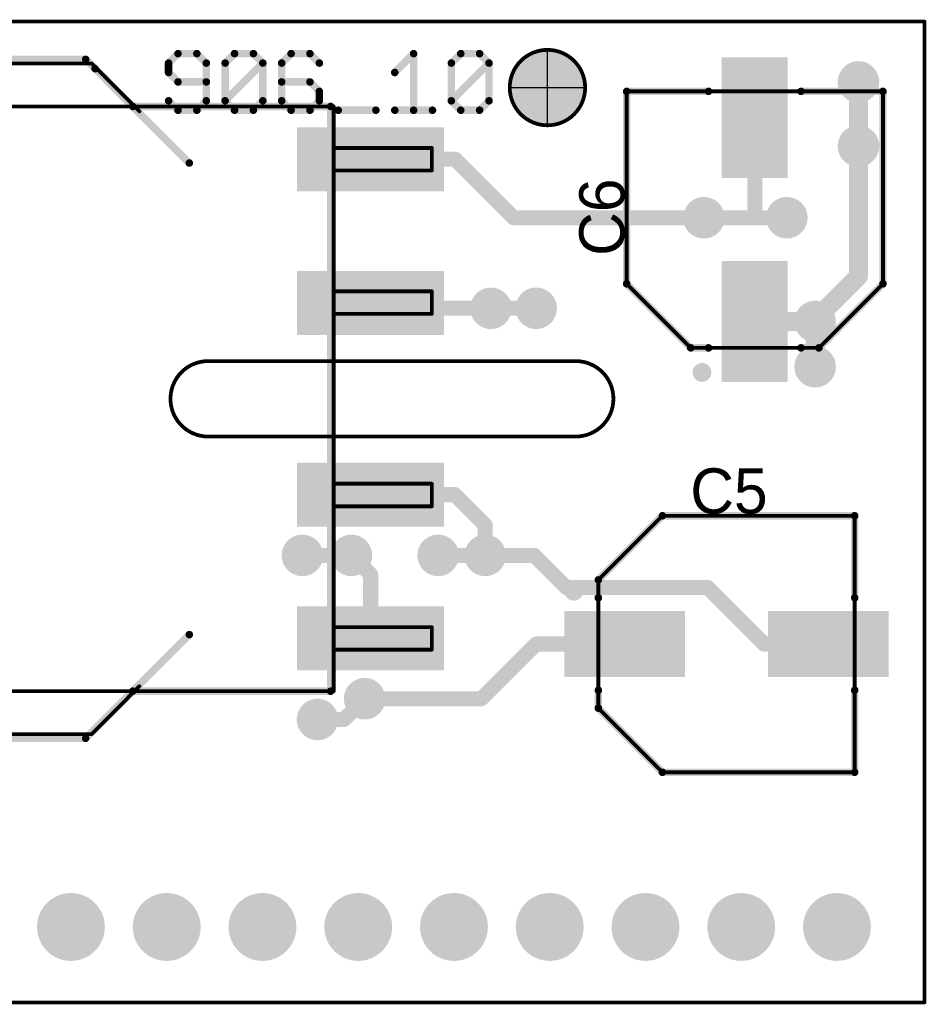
# Model space of a CAD drawing. Extents: x 99.9 to 148.1, y 49.9 to 76.1.
# Tile 2 of 2: x 124 to 148.1, y 49.9 to 76.1. Entities that reach past the tile are written whole.
import ezdxf

# ---------------------------------------------------------------- set-up
doc = ezdxf.new("R2010")
doc.units = 0
for name, color, linetype in [('Board', 3, 'CONTINUOUS'), ('Top', 1, 'CONTINUOUS'), ('Top_Assy', 10, 'CONTINUOUS'), ('Top_Assy_SMD', 27, 'CONTINUOUS'), ('Top_Attr_SMD', 25, 'CONTINUOUS'), ('Top_Mask', 4, 'CONTINUOUS'), ('Top_Silk', 6, 'CONTINUOUS')]:
    doc.layers.add(name, color=color, linetype=linetype)

# ---------------------------------------------------------------- blocks, each defined once
blk = doc.blocks.new('UNIT_DISC')
at = {"linetype": 'CONTINUOUS', "const_width": 0.5}
blk.add_lwpolyline([(0.25, 0, 1), (-0.25, 0, 1)], format="xyb", close=True, dxfattribs=at)
blk = doc.blocks.new('SHAPE_EL_394_394_0_0_0_0')
at = {"xscale": 1.001, "yscale": 1.001, "zscale": 1.001}
blk.add_blockref('UNIT_DISC', (0, 0), dxfattribs=at)
blk = doc.blocks.new('SHAPE_EL_433_433_0_0_0_0')
at = {"xscale": 1.101, "yscale": 1.101, "zscale": 1.101}
blk.add_blockref('UNIT_DISC', (0, 0), dxfattribs=at)
blk = doc.blocks.new('06via17')
at = {"layer": 'Top'}
blk.add_blockref('SHAPE_EL_394_394_0_0_0_0', (0, 0), dxfattribs=at)
at = {"layer": 'Top_Mask'}
blk.add_blockref('SHAPE_EL_433_433_0_0_0_0', (0, 0), dxfattribs=at)
blk = doc.blocks.new('06via16')
at = {"layer": 'Top'}
blk.add_blockref('SHAPE_EL_394_394_0_0_0_0', (0, 0), dxfattribs=at)
at = {"layer": 'Top_Mask'}
blk.add_blockref('SHAPE_EL_433_433_0_0_0_0', (0, 0), dxfattribs=at)
blk = doc.blocks.new('06via18')
at = {"layer": 'Top'}
blk.add_blockref('SHAPE_EL_394_394_0_0_0_0', (0, 0), dxfattribs=at)
at = {"layer": 'Top_Mask'}
blk.add_blockref('SHAPE_EL_433_433_0_0_0_0', (0, 0), dxfattribs=at)
blk = doc.blocks.new('06via11')
at = {"layer": 'Top'}
blk.add_blockref('SHAPE_EL_394_394_0_0_0_0', (0, 0), dxfattribs=at)
at = {"layer": 'Top_Mask'}
blk.add_blockref('SHAPE_EL_433_433_0_0_0_0', (0, 0), dxfattribs=at)
blk = doc.blocks.new('06via13')
at = {"layer": 'Top'}
blk.add_blockref('SHAPE_EL_394_394_0_0_0_0', (0, 0), dxfattribs=at)
at = {"layer": 'Top_Mask'}
blk.add_blockref('SHAPE_EL_433_433_0_0_0_0', (0, 0), dxfattribs=at)
blk = doc.blocks.new('06via19')
at = {"layer": 'Top'}
blk.add_blockref('SHAPE_EL_394_394_0_0_0_0', (0, 0), dxfattribs=at)
at = {"layer": 'Top_Mask'}
blk.add_blockref('SHAPE_EL_433_433_0_0_0_0', (0, 0), dxfattribs=at)
blk = doc.blocks.new('CAPAE680X800N_1362')
at = {"layer": 'Top_Assy_SMD', "linetype": 'CONTINUOUS', "const_width": 0.1}
for points in [[(140.1, 69.05), (140.1, 74.15)], [(140.1, 74.15), (146.9, 74.15)], [(146.9, 74.15), (146.9, 69.05)], [(141.8, 67.35), (140.1, 69.05)], [(146.9, 69.05), (145.2, 67.35)], [(145.2, 67.35), (141.8, 67.35)]]:
    blk.add_lwpolyline(points, dxfattribs=at)
at = {"layer": 'Top_Silk', "linetype": 'CONTINUOUS', "const_width": 0.2}
for points in [[(140.1, 69.05), (140.1, 74.15)], [(140.1, 74.15), (142.275, 74.15)], [(146.9, 74.15), (144.725, 74.15)], [(146.9, 69.05), (146.9, 74.15)], [(141.8, 67.35), (140.1, 69.05)], [(145.2, 67.35), (146.9, 69.05)], [(142.275, 67.35), (141.8, 67.35)], [(144.725, 67.35), (145.2, 67.35)]]:
    blk.add_lwpolyline(points, dxfattribs=at)
at = {"layer": 'Top_Silk', "linetype": 'CONTINUOUS', "const_width": 0.25}
blk.add_lwpolyline([(142.1, 66.825, 1), (142.1, 66.575, 1)], format="xyb", close=True, dxfattribs=at)
at = {"layer": 'Top_Assy_SMD', "xscale": 0.1, "yscale": 0.1, "zscale": 0.1}
for p in [(140.1, 74.15), (140.1, 74.15), (146.9, 74.15), (146.9, 74.15), (140.1, 69.05), (140.1, 69.05), (146.9, 69.05), (146.9, 69.05), (141.8, 67.35), (141.8, 67.35), (145.2, 67.35), (145.2, 67.35)]:
    blk.add_blockref('UNIT_DISC', p, dxfattribs=at)
at = {"layer": 'Top_Silk', "xscale": 0.2, "yscale": 0.2, "zscale": 0.2}
for p in [(140.1, 74.15), (140.1, 74.15), (142.275, 74.15), (144.725, 74.15), (146.9, 74.15), (146.9, 74.15), (140.1, 69.05), (140.1, 69.05), (146.9, 69.05), (146.9, 69.05), (141.8, 67.35), (141.8, 67.35), (142.275, 67.35), (144.725, 67.35), (145.2, 67.35), (145.2, 67.35)]:
    blk.add_blockref('UNIT_DISC', p, dxfattribs=at)
blk = doc.blocks.new('SHAPE_SQ_1220_649_0_0_0_0')
blk.add_solid([(-1.55, -0.825), (1.55, -0.825), (-1.55, 0.825), (1.55, 0.825)])
blk = doc.blocks.new('SHAPE_SQ_1259_688_0_0_0_0')
blk.add_solid([(-1.6, -0.875), (1.6, -0.875), (-1.6, 0.875), (1.6, 0.875)])
blk = doc.blocks.new('PADSTYLE_1__23_11')
at = {"layer": 'Top'}
blk.add_blockref('SHAPE_SQ_1220_649_0_0_0_0', (0, 0), dxfattribs=at)
at = {"layer": 'Top_Mask'}
blk.add_blockref('SHAPE_SQ_1259_688_0_0_0_0', (0, 0), dxfattribs=at)
blk = doc.blocks.new('PADSTYLE_1__23_13')
at = {"layer": 'Top'}
blk.add_blockref('SHAPE_SQ_1220_649_0_0_0_0', (0, 0), dxfattribs=at)
at = {"layer": 'Top_Mask'}
blk.add_blockref('SHAPE_SQ_1259_688_0_0_0_0', (0, 0), dxfattribs=at)
blk = doc.blocks.new('C6')
at = {"rotation": 90}
for name, p in [('PADSTYLE_1__23_11', (143.5, 73.45)), ('PADSTYLE_1__23_13', (143.5, 68.05))]:
    blk.add_blockref(name, p, dxfattribs=at)
blk.add_blockref('CAPAE680X800N_1362', (0, 0))
at = {"layer": 'Top_Attr_SMD'}
blk.add_text('C6', height=1.2, rotation=90, dxfattribs=at).set_placement((140.04375, 69.78907))
blk = doc.blocks.new('OTV20_1451')
at = {"layer": 'Top_Assy', "linetype": 'CONTINUOUS', "const_width": 0.1}
blk.add_lwpolyline([(139, 74.25, 1), (137, 74.25, 1)], format="xyb", close=True, dxfattribs=at)
blk = doc.blocks.new('UNIT_CIRCLE')
at = {"linetype": 'CONTINUOUS'}
blk.add_circle((0, 0), 0.5, dxfattribs=at)
blk = doc.blocks.new('SHAPE_MH_787_787_0_0_0_0')
at = {"linetype": 'CONTINUOUS'}
for p, q in [((0, -1), (0, 1)), ((-1, 0), (1, 0))]:
    blk.add_line(p, q, dxfattribs=at)
at = {"xscale": 2, "yscale": 2, "zscale": 2}
blk.add_blockref('UNIT_CIRCLE', (0, 0), dxfattribs=at)
blk = doc.blocks.new('SHAPE_EL_826_826_0_0_0_0')
at = {"xscale": 2.1, "yscale": 2.1, "zscale": 2.1}
blk.add_blockref('UNIT_DISC', (0, 0), dxfattribs=at)
blk = doc.blocks.new('otv20_ps')
at = {"layer": 'Top'}
blk.add_blockref('SHAPE_MH_787_787_0_0_0_0', (0, 0), dxfattribs=at)
at = {"layer": 'Top_Mask'}
blk.add_blockref('SHAPE_EL_826_826_0_0_0_0', (0, 0), dxfattribs=at)
blk = doc.blocks.new('3')
for name, p in [('OTV20_1451', (0, 0)), ('otv20_ps', (138, 74.25))]:
    blk.add_blockref(name, p)
blk = doc.blocks.new('CAPAE680X800N_1552')
at = {"layer": 'Top_Assy_SMD', "linetype": 'CONTINUOUS', "const_width": 0.1}
for points in [[(139.35, 61.2), (141.05, 62.9)], [(141.05, 62.9), (146.15, 62.9)], [(146.15, 62.9), (146.15, 56.1)], [(139.35, 57.8), (139.35, 61.2)], [(141.05, 56.1), (139.35, 57.8)], [(146.15, 56.1), (141.05, 56.1)]]:
    blk.add_lwpolyline(points, dxfattribs=at)
at = {"layer": 'Top_Silk', "linetype": 'CONTINUOUS', "const_width": 0.2}
for points in [[(139.35, 61.2), (141.05, 62.9)], [(141.05, 62.9), (146.15, 62.9)], [(146.15, 62.9), (146.15, 60.725)], [(139.35, 60.725), (139.35, 61.2)], [(139.35, 58.275), (139.35, 57.8)], [(146.15, 56.1), (146.15, 58.275)], [(139.35, 57.8), (141.05, 56.1)], [(141.05, 56.1), (146.15, 56.1)]]:
    blk.add_lwpolyline(points, dxfattribs=at)
at = {"layer": 'Top_Silk', "linetype": 'CONTINUOUS', "const_width": 0.25}
blk.add_lwpolyline([(138.825, 60.9, 1), (138.575, 60.9, 1)], format="xyb", close=True, dxfattribs=at)
at = {"layer": 'Top_Assy_SMD', "xscale": 0.1, "yscale": 0.1, "zscale": 0.1}
for p in [(141.05, 62.9), (141.05, 62.9), (146.15, 62.9), (146.15, 62.9), (139.35, 61.2), (139.35, 61.2), (139.35, 57.8), (139.35, 57.8), (141.05, 56.1), (141.05, 56.1), (146.15, 56.1), (146.15, 56.1)]:
    blk.add_blockref('UNIT_DISC', p, dxfattribs=at)
at = {"layer": 'Top_Silk', "xscale": 0.2, "yscale": 0.2, "zscale": 0.2}
for p in [(141.05, 62.9), (141.05, 62.9), (146.15, 62.9), (146.15, 62.9), (139.35, 61.2), (139.35, 61.2), (139.35, 60.725), (146.15, 60.725), (139.35, 58.275), (146.15, 58.275), (139.35, 57.8), (139.35, 57.8), (141.05, 56.1), (141.05, 56.1), (146.15, 56.1), (146.15, 56.1)]:
    blk.add_blockref('UNIT_DISC', p, dxfattribs=at)
blk = doc.blocks.new('PADSTYLE_1__23_18')
at = {"layer": 'Top'}
blk.add_blockref('SHAPE_SQ_1220_649_0_0_0_0', (0, 0), dxfattribs=at)
at = {"layer": 'Top_Mask'}
blk.add_blockref('SHAPE_SQ_1259_688_0_0_0_0', (0, 0), dxfattribs=at)
blk = doc.blocks.new('PADSTYLE_1__23_17')
at = {"layer": 'Top'}
blk.add_blockref('SHAPE_SQ_1220_649_0_0_0_0', (0, 0), dxfattribs=at)
at = {"layer": 'Top_Mask'}
blk.add_blockref('SHAPE_SQ_1259_688_0_0_0_0', (0, 0), dxfattribs=at)
blk = doc.blocks.new('C5')
for name, p in [('CAPAE680X800N_1552', (0, 0)), ('PADSTYLE_1__23_17', (140.05, 59.5)), ('PADSTYLE_1__23_18', (145.45, 59.5))]:
    blk.add_blockref(name, p)
at = {"layer": 'Top_Attr_SMD'}
blk.add_text('C5', height=1.2, dxfattribs=at).set_placement((141.78907, 62.95625))
blk = doc.blocks.new('XFMR_ADD_248_S_1611')
at = {"layer": 'Top_Assy_SMD', "linetype": 'CONTINUOUS', "const_width": 0.1}
for points in [[(120.825, 73.62), (122.095, 74.89)], [(122.095, 74.89), (125.905, 74.89)], [(127.175, 73.62), (125.905, 74.89)], [(115.68, 72.9), (116.53, 73.75)], [(132.33, 73.75), (116.53, 73.75)], [(132.33, 58.25), (132.33, 73.75)], [(115.68, 72.9), (115.68, 58.25)], [(113.08, 72.65), (115.68, 72.65)], [(113.08, 72.05), (113.08, 72.65)], [(134.93, 72.65), (132.33, 72.65)], [(134.93, 72.65), (134.93, 72.05)], [(113.08, 72.05), (115.68, 72.05)], [(134.93, 72.05), (132.33, 72.05)], [(113.08, 68.85), (115.68, 68.85)], [(113.08, 68.25), (113.08, 68.85)], [(134.93, 68.85), (132.33, 68.85)], [(134.93, 68.85), (134.93, 68.25)], [(113.08, 68.25), (115.68, 68.25)], [(134.93, 68.25), (132.33, 68.25)], [(113.08, 63.75), (115.68, 63.75)], [(113.08, 63.15), (113.08, 63.75)], [(134.93, 63.75), (132.33, 63.75)], [(134.93, 63.75), (134.93, 63.15)], [(113.08, 63.15), (115.68, 63.15)], [(134.93, 63.15), (132.33, 63.15)], [(113.08, 59.35), (113.08, 59.95)], [(113.08, 59.95), (115.68, 59.95)], [(134.93, 59.95), (132.33, 59.95)], [(134.93, 59.95), (134.93, 59.35)], [(113.08, 59.35), (115.68, 59.35)], [(134.93, 59.35), (132.33, 59.35)], [(115.68, 58.25), (132.33, 58.25)], [(122.095, 57.11), (120.825, 58.38)], [(125.905, 57.11), (127.175, 58.38)], [(122.095, 57.11), (125.905, 57.11)]]:
    blk.add_lwpolyline(points, dxfattribs=at)
at = {"layer": 'Top_Silk', "linetype": 'CONTINUOUS', "const_width": 0.2}
for points in [[(122.25, 75), (122, 74.75)], [(125.75, 75), (122.25, 75)], [(126, 74.75), (125.75, 75)], [(122, 74.75), (119.5, 72.25)], [(128.5, 72.25), (126, 74.75)], [(116.5, 73.75), (115.75, 73)], [(121, 73.75), (116.5, 73.75)], [(132.25, 73.75), (127, 73.75)], [(132.25, 58.25), (132.25, 73.75)], [(115.75, 73), (115.75, 58.25)], [(119.5, 59.75), (122.25, 57)], [(125.75, 57), (128.5, 59.75)], [(115.75, 58.25), (121, 58.25)], [(127, 58.25), (132.25, 58.25)], [(122.25, 57), (125.75, 57)]]:
    blk.add_lwpolyline(points, dxfattribs=at)
at = {"layer": 'Top_Assy_SMD', "xscale": 0.1, "yscale": 0.1, "zscale": 0.1}
for p in [(122.095, 74.89), (122.095, 74.89), (125.905, 74.89), (125.905, 74.89), (116.53, 73.75), (116.53, 73.75), (120.825, 73.62), (127.175, 73.62), (132.33, 73.75), (132.33, 73.75), (115.68, 72.9), (115.68, 72.9), (113.08, 72.65), (113.08, 72.65), (115.68, 72.65), (132.33, 72.65), (134.93, 72.65), (134.93, 72.65), (113.08, 72.05), (113.08, 72.05), (115.68, 72.05), (132.33, 72.05), (134.93, 72.05), (134.93, 72.05), (113.08, 68.85), (113.08, 68.85), (115.68, 68.85), (132.33, 68.85), (134.93, 68.85), (134.93, 68.85), (113.08, 68.25), (113.08, 68.25), (115.68, 68.25), (132.33, 68.25), (134.93, 68.25), (134.93, 68.25), (113.08, 63.75), (113.08, 63.75), (115.68, 63.75), (132.33, 63.75), (134.93, 63.75), (134.93, 63.75), (113.08, 63.15), (113.08, 63.15), (115.68, 63.15), (132.33, 63.15), (134.93, 63.15), (134.93, 63.15), (113.08, 59.95), (113.08, 59.95), (115.68, 59.95), (132.33, 59.95), (134.93, 59.95), (134.93, 59.95), (113.08, 59.35), (113.08, 59.35), (115.68, 59.35), (132.33, 59.35), (134.93, 59.35), (134.93, 59.35), (115.68, 58.25), (115.68, 58.25), (120.825, 58.38), (127.175, 58.38), (132.33, 58.25), (132.33, 58.25), (122.095, 57.11), (122.095, 57.11), (125.905, 57.11), (125.905, 57.11)]:
    blk.add_blockref('UNIT_DISC', p, dxfattribs=at)
at = {"layer": 'Top_Silk', "xscale": 0.2, "yscale": 0.2, "zscale": 0.2}
for p in [(122.25, 75), (122.25, 75), (125.75, 75), (125.75, 75), (122, 74.75), (122, 74.75), (126, 74.75), (126, 74.75), (116.5, 73.75), (116.5, 73.75), (121, 73.75), (127, 73.75), (132.25, 73.75), (132.25, 73.75), (115.75, 73), (115.75, 73), (119.5, 72.25), (128.5, 72.25), (119.5, 59.75), (128.5, 59.75), (115.75, 58.25), (115.75, 58.25), (121, 58.25), (127, 58.25), (132.25, 58.25), (132.25, 58.25), (122.25, 57), (122.25, 57), (125.75, 57), (125.75, 57)]:
    blk.add_blockref('UNIT_DISC', p, dxfattribs=at)
blk = doc.blocks.new('SHAPE_SQ_1496_629_0_0_0_0')
blk.add_solid([(-1.9, -0.8), (1.9, -0.8), (-1.9, 0.8), (1.9, 0.8)])
blk = doc.blocks.new('SHAPE_SQ_1535_669_0_0_0_0')
blk.add_solid([(-1.95, -0.85), (1.95, -0.85), (-1.95, 0.85), (1.95, 0.85)])
blk = doc.blocks.new('38x1615')
at = {"layer": 'Top'}
blk.add_blockref('SHAPE_SQ_1496_629_0_0_0_0', (0, 0), dxfattribs=at)
at = {"layer": 'Top_Mask'}
blk.add_blockref('SHAPE_SQ_1535_669_0_0_0_0', (0, 0), dxfattribs=at)
blk = doc.blocks.new('38x1614')
at = {"layer": 'Top'}
blk.add_blockref('SHAPE_SQ_1496_629_0_0_0_0', (0, 0), dxfattribs=at)
at = {"layer": 'Top_Mask'}
blk.add_blockref('SHAPE_SQ_1535_669_0_0_0_0', (0, 0), dxfattribs=at)
blk = doc.blocks.new('38x1620')
at = {"layer": 'Top'}
blk.add_blockref('SHAPE_SQ_1496_629_0_0_0_0', (0, 0), dxfattribs=at)
at = {"layer": 'Top_Mask'}
blk.add_blockref('SHAPE_SQ_1535_669_0_0_0_0', (0, 0), dxfattribs=at)
blk = doc.blocks.new('38x1630')
at = {"layer": 'Top'}
blk.add_blockref('SHAPE_SQ_1496_629_0_0_0_0', (0, 0), dxfattribs=at)
at = {"layer": 'Top_Mask'}
blk.add_blockref('SHAPE_SQ_1535_669_0_0_0_0', (0, 0), dxfattribs=at)
blk = doc.blocks.new('38x1616')
at = {"layer": 'Top'}
blk.add_blockref('SHAPE_SQ_1496_629_0_0_0_0', (0, 0), dxfattribs=at)
at = {"layer": 'Top_Mask'}
blk.add_blockref('SHAPE_SQ_1535_669_0_0_0_0', (0, 0), dxfattribs=at)
blk = doc.blocks.new('38x1618')
at = {"layer": 'Top'}
blk.add_blockref('SHAPE_SQ_1496_629_0_0_0_0', (0, 0), dxfattribs=at)
at = {"layer": 'Top_Mask'}
blk.add_blockref('SHAPE_SQ_1535_669_0_0_0_0', (0, 0), dxfattribs=at)
blk = doc.blocks.new('38x1611')
at = {"layer": 'Top'}
blk.add_blockref('SHAPE_SQ_1496_629_0_0_0_0', (0, 0), dxfattribs=at)
at = {"layer": 'Top_Mask'}
blk.add_blockref('SHAPE_SQ_1535_669_0_0_0_0', (0, 0), dxfattribs=at)
blk = doc.blocks.new('38x1619')
at = {"layer": 'Top'}
blk.add_blockref('SHAPE_SQ_1496_629_0_0_0_0', (0, 0), dxfattribs=at)
at = {"layer": 'Top_Mask'}
blk.add_blockref('SHAPE_SQ_1535_669_0_0_0_0', (0, 0), dxfattribs=at)
blk = doc.blocks.new('T1')
for name, p in [('XFMR_ADD_248_S_1611', (0, 0)), ('38x1620', (114.69, 72.35)), ('38x1611', (133.31, 72.35)), ('38x1630', (114.69, 68.54)), ('38x1619', (133.31, 68.54)), ('38x1614', (114.69, 63.46)), ('38x1618', (133.31, 63.46)), ('38x1615', (114.69, 59.65)), ('38x1616', (133.31, 59.65))]:
    blk.add_blockref(name, p)
at = {"layer": 'Top_Attr_SMD'}
blk.add_text('T1', height=1.2, dxfattribs=at).set_placement((113.85625, 73.75625))
blk = doc.blocks.new('SHAPE_EL_669_669_0_0_0_0')
at = {"xscale": 1.7, "yscale": 1.7, "zscale": 1.7}
blk.add_blockref('UNIT_DISC', (0, 0), dxfattribs=at)
blk = doc.blocks.new('SHAPE_EL_708_708_0_0_0_0')
at = {"xscale": 1.8, "yscale": 1.8, "zscale": 1.8}
blk.add_blockref('UNIT_DISC', (0, 0), dxfattribs=at)
blk = doc.blocks.new('MTG100H17013_F')
at = {"layer": 'Top'}
blk.add_blockref('SHAPE_EL_669_669_0_0_0_0', (0, 0), dxfattribs=at)
at = {"layer": 'Top_Mask'}
blk.add_blockref('SHAPE_EL_708_708_0_0_0_0', (0, 0), dxfattribs=at)
blk = doc.blocks.new('MTG100H17011_F')
at = {"layer": 'Top'}
blk.add_blockref('SHAPE_EL_669_669_0_0_0_0', (0, 0), dxfattribs=at)
at = {"layer": 'Top_Mask'}
blk.add_blockref('SHAPE_EL_708_708_0_0_0_0', (0, 0), dxfattribs=at)
blk = doc.blocks.new('MTG100H1707_F')
at = {"layer": 'Top'}
blk.add_blockref('SHAPE_EL_669_669_0_0_0_0', (0, 0), dxfattribs=at)
at = {"layer": 'Top_Mask'}
blk.add_blockref('SHAPE_EL_708_708_0_0_0_0', (0, 0), dxfattribs=at)
blk = doc.blocks.new('MTG100H170_F')
at = {"layer": 'Top'}
blk.add_blockref('SHAPE_EL_669_669_0_0_0_0', (0, 0), dxfattribs=at)
at = {"layer": 'Top_Mask'}
blk.add_blockref('SHAPE_EL_708_708_0_0_0_0', (0, 0), dxfattribs=at)
blk = doc.blocks.new('MTG100H17018_F')
at = {"layer": 'Top'}
blk.add_blockref('SHAPE_EL_669_669_0_0_0_0', (0, 0), dxfattribs=at)
at = {"layer": 'Top_Mask'}
blk.add_blockref('SHAPE_EL_708_708_0_0_0_0', (0, 0), dxfattribs=at)
blk = doc.blocks.new('MTG100H17015_F')
at = {"layer": 'Top'}
blk.add_blockref('SHAPE_EL_669_669_0_0_0_0', (0, 0), dxfattribs=at)
at = {"layer": 'Top_Mask'}
blk.add_blockref('SHAPE_EL_708_708_0_0_0_0', (0, 0), dxfattribs=at)
blk = doc.blocks.new('MTG100H1701_F')
at = {"layer": 'Top'}
blk.add_blockref('SHAPE_EL_669_669_0_0_0_0', (0, 0), dxfattribs=at)
at = {"layer": 'Top_Mask'}
blk.add_blockref('SHAPE_EL_708_708_0_0_0_0', (0, 0), dxfattribs=at)
blk = doc.blocks.new('MTG100H17017_F')
at = {"layer": 'Top'}
blk.add_blockref('SHAPE_EL_669_669_0_0_0_0', (0, 0), dxfattribs=at)
at = {"layer": 'Top_Mask'}
blk.add_blockref('SHAPE_EL_708_708_0_0_0_0', (0, 0), dxfattribs=at)
blk = doc.blocks.new('SHAPE_SQ_669_669_0_0_0_0')
blk.add_solid([(-0.85, -0.85), (0.85, -0.85), (-0.85, 0.85), (0.85, 0.85)])
blk = doc.blocks.new('SHAPE_SQ_708_708_0_0_0_0')
blk.add_solid([(-0.9, -0.9), (0.9, -0.9), (-0.9, 0.9), (0.9, 0.9)])
blk = doc.blocks.new('MTG100H170S14_F')
at = {"layer": 'Top'}
blk.add_blockref('SHAPE_SQ_669_669_0_0_0_0', (0, 0), dxfattribs=at)
at = {"layer": 'Top_Mask'}
blk.add_blockref('SHAPE_SQ_708_708_0_0_0_0', (0, 0), dxfattribs=at)
blk = doc.blocks.new('X1')
at = {"rotation": -180}
for name, p in [('MTG100H170S14_F', (102.5, 52)), ('MTG100H170_F', (105.04, 52)), ('MTG100H170_F', (107.58, 52)), ('MTG100H170_F', (110.12, 52)), ('MTG100H17015_F', (112.66, 52)), ('MTG100H170_F', (115.2, 52)), ('MTG100H170_F', (117.74, 52)), ('MTG100H170_F', (120.28, 52)), ('MTG100H170_F', (122.82, 52)), ('MTG100H17017_F', (125.36, 52)), ('MTG100H17018_F', (127.9, 52)), ('MTG100H170_F', (130.44, 52)), ('MTG100H170_F', (132.98, 52)), ('MTG100H170_F', (135.52, 52)), ('MTG100H1707_F', (138.06, 52)), ('MTG100H1701_F', (140.6, 52)), ('MTG100H17013_F', (143.14, 52)), ('MTG100H17011_F', (145.68, 52))]:
    blk.add_blockref(name, p, dxfattribs=at)

msp = doc.modelspace()

# ---------------------------------------------------------------- linework, layer by layer
at = {"layer": 'Board', "linetype": 'CONTINUOUS', "const_width": 0.1}
for points in [[(148, 76), (100, 76)], [(148, 76), (148, 50)], [(138.75, 67), (129, 67)], [(138.75, 65), (129, 65)], [(100, 50), (148, 50)]]:
    msp.add_lwpolyline(points, dxfattribs=at)
for points in [[(129, 67, 1), (129, 65, 1)], [(138.75, 65, 1), (138.75, 67, 1)]]:
    msp.add_lwpolyline(points, format="xyb", dxfattribs=at)
at = {"layer": 'Top', "linetype": 'CONTINUOUS'}
for points, const_width in [([(128.2, 75.15), (127.95, 74.9)], 0.2), ([(128.2, 75.15), (128.7, 75.15)], 0.2), ([(128.7, 75.15), (128.95, 74.9)], 0.2), ([(129.7, 75.15), (129.45, 74.9)], 0.2), ([(129.7, 75.15), (130.2, 75.15)], 0.2), ([(130.2, 75.15), (130.45, 74.9)], 0.2), ([(130.95, 74.9), (131.2, 75.15)], 0.2), ([(131.2, 75.15), (131.7, 75.15)], 0.2), ([(131.7, 75.15), (131.95, 74.9)], 0.2), ([(134.45, 75.15), (133.95, 74.65)], 0.2), ([(134.45, 73.65), (134.45, 75.15)], 0.2), ([(135.7, 75.15), (135.45, 74.9)], 0.2), ([(135.7, 75.15), (136.2, 75.15)], 0.2), ([(136.2, 75.15), (136.45, 74.9)], 0.2), ([(127.95, 74.9), (127.95, 74.65)], 0.2), ([(128.95, 74.9), (128.95, 73.9)], 0.2), ([(129.45, 74.9), (129.45, 73.9)], 0.2), ([(129.45, 73.9), (130.45, 74.9)], 0.2), ([(130.45, 74.9), (130.45, 73.9)], 0.2), ([(130.95, 73.9), (130.95, 74.9)], 0.2), ([(135.45, 74.9), (135.45, 73.9)], 0.2), ([(135.45, 73.9), (136.45, 74.9)], 0.2), ([(136.45, 74.9), (136.45, 73.9)], 0.2), ([(127.95, 74.65), (128.2, 74.4)], 0.2), ([(146.25, 72.7), (146.25, 74.4)], 0.5), ([(128.2, 74.4), (128.95, 74.4)], 0.2), ([(131.7, 74.4), (130.95, 74.4)], 0.2), ([(131.95, 74.15), (131.7, 74.4)], 0.2), ([(131.95, 73.9), (131.95, 74.15)], 0.2), ([(128.2, 73.65), (127.95, 73.9)], 0.2), ([(128.95, 73.9), (128.7, 73.65)], 0.2), ([(129.7, 73.65), (129.45, 73.9)], 0.2), ([(130.45, 73.9), (130.2, 73.65)], 0.2), ([(131.2, 73.65), (130.95, 73.9)], 0.2), ([(131.7, 73.65), (131.95, 73.9)], 0.2), ([(135.7, 73.65), (135.45, 73.9)], 0.2), ([(136.45, 73.9), (136.2, 73.65)], 0.2), ([(128.7, 73.65), (128.2, 73.65)], 0.2), ([(130.2, 73.65), (129.7, 73.65)], 0.2), ([(131.7, 73.65), (131.2, 73.65)], 0.2), ([(132.45, 73.65), (133.45, 73.65)], 0.2), ([(134.95, 73.65), (133.95, 73.65)], 0.2), ([(136.2, 73.65), (135.7, 73.65)], 0.2), ([(143.5, 73.45), (143.5, 70.8)], 0.4), ([(146.25, 69.25), (146.25, 72.7)], 0.5), ([(133.31, 72.35), (135.55, 72.35)], 0.4), ([(135.55, 72.35), (137.1, 70.8)], 0.4), ([(142.15, 70.8), (137.1, 70.8)], 0.4), ([(143.5, 70.8), (142.15, 70.8)], 0.4), ([(144.35, 70.8), (143.5, 70.8)], 0.4), ([(146.25, 69.25), (145.1, 68.1)], 0.5), ([(133.31, 68.54), (134.86, 68.54)], 0.4), ([(134.86, 68.54), (135, 68.4)], 0.4), ([(135, 68.4), (136.5, 68.4)], 0.4), ([(136.5, 68.4), (137.7, 68.4)], 0.4), ([(143.5, 68.05), (145.1, 68.05)], 0.5), ([(145.1, 68.1), (145.1, 68.05)], 0.5), ([(145.1, 66.85), (145.1, 68.05)], 0.5), ([(133.31, 63.46), (135.54, 63.46)], 0.4), ([(135.54, 63.46), (136.35, 62.65)], 0.4), ([(136.35, 62.65), (136.35, 61.85)], 0.4), ([(131.5, 61.85), (132.8, 61.85)], 0.4), ([(133.31, 61.34), (132.8, 61.85)], 0.4), ([(135.1, 61.85), (136.35, 61.85)], 0.4), ([(136.35, 61.85), (137.65, 61.85)], 0.4), ([(137.65, 61.85), (138.5, 61)], 0.4), ([(133.31, 59.65), (133.31, 61.34)], 0.4), ([(138.5, 61), (142.25, 61)], 0.4), ([(143.75, 59.5), (142.25, 61)], 0.4), ([(136.25, 58.05), (137.7, 59.5)], 0.4), ([(140.05, 59.5), (137.7, 59.5)], 0.4), ([(143.75, 59.5), (145.45, 59.5)], 0.4), ([(132.6, 57.5), (133.15, 58.05)], 0.4), ([(133.15, 58.05), (136.25, 58.05)], 0.4), ([(131.9, 57.5), (132.6, 57.5)], 0.4)]:
    msp.add_lwpolyline(points, dxfattribs=dict(at, const_width=const_width))

# ---------------------------------------------------------------- block references
for name, p in [('3', (0, 0)), ('T1', (0, 0)), ('C6', (0, 0)), ('06via13', (146.25, 74.4)), ('06via13', (146.25, 72.7)), ('06via11', (142.15, 70.8)), ('06via11', (144.35, 70.8)), ('06via19', (136.5, 68.4)), ('06via19', (137.7, 68.4)), ('06via13', (145.1, 68.05)), ('06via13', (145.1, 66.85)), ('C5', (0, 0)), ('06via16', (131.5, 61.85)), ('06via16', (132.8, 61.85)), ('06via18', (135.1, 61.85)), ('06via18', (136.35, 61.85)), ('06via17', (133.15, 58.05)), ('06via17', (131.9, 57.5)), ('X1', (0, 0))]:
    msp.add_blockref(name, p)
at = {"layer": 'Board', "xscale": 0.1, "yscale": 0.1, "zscale": 0.1}
for p in [(148, 76), (148, 76), (129, 67), (129, 67), (138.75, 67), (138.75, 67), (129, 65), (129, 65), (138.75, 65), (138.75, 65), (148, 50), (148, 50)]:
    msp.add_blockref('UNIT_DISC', p, dxfattribs=at)
at = {"layer": 'Top'}
for p, xscale, yscale, zscale in [((128.2, 75.15), 0.2, 0.2, 0.2), ((128.2, 75.15), 0.2, 0.2, 0.2), ((128.7, 75.15), 0.2, 0.2, 0.2), ((128.7, 75.15), 0.2, 0.2, 0.2), ((129.7, 75.15), 0.2, 0.2, 0.2), ((129.7, 75.15), 0.2, 0.2, 0.2), ((130.2, 75.15), 0.2, 0.2, 0.2), ((130.2, 75.15), 0.2, 0.2, 0.2), ((131.2, 75.15), 0.2, 0.2, 0.2), ((131.2, 75.15), 0.2, 0.2, 0.2), ((131.7, 75.15), 0.2, 0.2, 0.2), ((131.7, 75.15), 0.2, 0.2, 0.2), ((134.45, 75.15), 0.2, 0.2, 0.2), ((134.45, 75.15), 0.2, 0.2, 0.2), ((135.7, 75.15), 0.2, 0.2, 0.2), ((135.7, 75.15), 0.2, 0.2, 0.2), ((136.2, 75.15), 0.2, 0.2, 0.2), ((136.2, 75.15), 0.2, 0.2, 0.2), ((127.95, 74.9), 0.2, 0.2, 0.2), ((127.95, 74.9), 0.2, 0.2, 0.2), ((128.95, 74.9), 0.2, 0.2, 0.2), ((128.95, 74.9), 0.2, 0.2, 0.2), ((129.45, 74.9), 0.2, 0.2, 0.2), ((129.45, 74.9), 0.2, 0.2, 0.2), ((130.45, 74.9), 0.2, 0.2, 0.2), ((130.45, 74.9), 0.2, 0.2, 0.2), ((130.45, 74.9), 0.2, 0.2, 0.2), ((130.95, 74.9), 0.2, 0.2, 0.2), ((130.95, 74.9), 0.2, 0.2, 0.2), ((131.95, 74.9), 0.2, 0.2, 0.2), ((135.45, 74.9), 0.2, 0.2, 0.2), ((135.45, 74.9), 0.2, 0.2, 0.2), ((136.45, 74.9), 0.2, 0.2, 0.2), ((136.45, 74.9), 0.2, 0.2, 0.2), ((136.45, 74.9), 0.2, 0.2, 0.2), ((127.95, 74.65), 0.2, 0.2, 0.2), ((127.95, 74.65), 0.2, 0.2, 0.2), ((133.95, 74.65), 0.2, 0.2, 0.2), ((146.25, 74.4), 0.5, 0.5, 0.5), ((128.2, 74.4), 0.2, 0.2, 0.2), ((128.2, 74.4), 0.2, 0.2, 0.2), ((128.95, 74.4), 0.2, 0.2, 0.2), ((130.95, 74.4), 0.2, 0.2, 0.2), ((131.7, 74.4), 0.2, 0.2, 0.2), ((131.7, 74.4), 0.2, 0.2, 0.2), ((131.95, 74.15), 0.2, 0.2, 0.2), ((131.95, 74.15), 0.2, 0.2, 0.2), ((127.95, 73.9), 0.2, 0.2, 0.2), ((128.95, 73.9), 0.2, 0.2, 0.2), ((128.95, 73.9), 0.2, 0.2, 0.2), ((129.45, 73.9), 0.2, 0.2, 0.2), ((129.45, 73.9), 0.2, 0.2, 0.2), ((129.45, 73.9), 0.2, 0.2, 0.2), ((130.45, 73.9), 0.2, 0.2, 0.2), ((130.45, 73.9), 0.2, 0.2, 0.2), ((130.95, 73.9), 0.2, 0.2, 0.2), ((130.95, 73.9), 0.2, 0.2, 0.2), ((131.95, 73.9), 0.2, 0.2, 0.2), ((131.95, 73.9), 0.2, 0.2, 0.2), ((135.45, 73.9), 0.2, 0.2, 0.2), ((135.45, 73.9), 0.2, 0.2, 0.2), ((135.45, 73.9), 0.2, 0.2, 0.2), ((136.45, 73.9), 0.2, 0.2, 0.2), ((136.45, 73.9), 0.2, 0.2, 0.2), ((128.2, 73.65), 0.2, 0.2, 0.2), ((128.2, 73.65), 0.2, 0.2, 0.2), ((128.7, 73.65), 0.2, 0.2, 0.2), ((128.7, 73.65), 0.2, 0.2, 0.2), ((129.7, 73.65), 0.2, 0.2, 0.2), ((129.7, 73.65), 0.2, 0.2, 0.2), ((130.2, 73.65), 0.2, 0.2, 0.2), ((130.2, 73.65), 0.2, 0.2, 0.2), ((131.2, 73.65), 0.2, 0.2, 0.2), ((131.2, 73.65), 0.2, 0.2, 0.2), ((131.7, 73.65), 0.2, 0.2, 0.2), ((131.7, 73.65), 0.2, 0.2, 0.2), ((132.45, 73.65), 0.2, 0.2, 0.2), ((133.45, 73.65), 0.2, 0.2, 0.2), ((133.95, 73.65), 0.2, 0.2, 0.2), ((134.45, 73.65), 0.2, 0.2, 0.2), ((134.95, 73.65), 0.2, 0.2, 0.2), ((135.7, 73.65), 0.2, 0.2, 0.2), ((135.7, 73.65), 0.2, 0.2, 0.2), ((136.2, 73.65), 0.2, 0.2, 0.2), ((136.2, 73.65), 0.2, 0.2, 0.2), ((143.5, 73.45), 0.4, 0.4, 0.4), ((146.25, 72.7), 0.5, 0.5, 0.5), ((146.25, 72.7), 0.5, 0.5, 0.5), ((133.31, 72.35), 0.4, 0.4, 0.4), ((135.55, 72.35), 0.4, 0.4, 0.4), ((135.55, 72.35), 0.4, 0.4, 0.4), ((137.1, 70.8), 0.4, 0.4, 0.4), ((137.1, 70.8), 0.4, 0.4, 0.4), ((142.15, 70.8), 0.4, 0.4, 0.4), ((142.15, 70.8), 0.4, 0.4, 0.4), ((143.5, 70.8), 0.4, 0.4, 0.4), ((143.5, 70.8), 0.4, 0.4, 0.4), ((143.5, 70.8), 0.4, 0.4, 0.4), ((144.35, 70.8), 0.4, 0.4, 0.4), ((146.25, 69.25), 0.5, 0.5, 0.5), ((146.25, 69.25), 0.5, 0.5, 0.5), ((133.31, 68.54), 0.4, 0.4, 0.4), ((134.86, 68.54), 0.4, 0.4, 0.4), ((134.86, 68.54), 0.4, 0.4, 0.4), ((135, 68.4), 0.4, 0.4, 0.4), ((135, 68.4), 0.4, 0.4, 0.4), ((136.5, 68.4), 0.4, 0.4, 0.4), ((136.5, 68.4), 0.4, 0.4, 0.4), ((137.7, 68.4), 0.4, 0.4, 0.4), ((143.5, 68.05), 0.5, 0.5, 0.5), ((145.1, 68.1), 0.5, 0.5, 0.5), ((145.1, 68.1), 0.5, 0.5, 0.5), ((145.1, 68.05), 0.5, 0.5, 0.5), ((145.1, 68.05), 0.5, 0.5, 0.5), ((145.1, 68.05), 0.5, 0.5, 0.5), ((145.1, 66.85), 0.5, 0.5, 0.5), ((133.31, 63.46), 0.4, 0.4, 0.4), ((135.54, 63.46), 0.4, 0.4, 0.4), ((135.54, 63.46), 0.4, 0.4, 0.4), ((136.35, 62.65), 0.4, 0.4, 0.4), ((136.35, 62.65), 0.4, 0.4, 0.4), ((131.5, 61.85), 0.4, 0.4, 0.4), ((132.8, 61.85), 0.4, 0.4, 0.4), ((132.8, 61.85), 0.4, 0.4, 0.4), ((135.1, 61.85), 0.4, 0.4, 0.4), ((136.35, 61.85), 0.4, 0.4, 0.4), ((136.35, 61.85), 0.4, 0.4, 0.4), ((136.35, 61.85), 0.4, 0.4, 0.4), ((137.65, 61.85), 0.4, 0.4, 0.4), ((137.65, 61.85), 0.4, 0.4, 0.4), ((133.31, 61.34), 0.4, 0.4, 0.4), ((133.31, 61.34), 0.4, 0.4, 0.4), ((138.5, 61), 0.4, 0.4, 0.4), ((138.5, 61), 0.4, 0.4, 0.4), ((142.25, 61), 0.4, 0.4, 0.4), ((142.25, 61), 0.4, 0.4, 0.4), ((133.31, 59.65), 0.4, 0.4, 0.4), ((137.7, 59.5), 0.4, 0.4, 0.4), ((137.7, 59.5), 0.4, 0.4, 0.4), ((140.05, 59.5), 0.4, 0.4, 0.4), ((143.75, 59.5), 0.4, 0.4, 0.4), ((143.75, 59.5), 0.4, 0.4, 0.4), ((145.45, 59.5), 0.4, 0.4, 0.4), ((133.15, 58.05), 0.4, 0.4, 0.4), ((133.15, 58.05), 0.4, 0.4, 0.4), ((136.25, 58.05), 0.4, 0.4, 0.4), ((136.25, 58.05), 0.4, 0.4, 0.4), ((131.9, 57.5), 0.4, 0.4, 0.4), ((132.6, 57.5), 0.4, 0.4, 0.4), ((132.6, 57.5), 0.4, 0.4, 0.4)]:
    msp.add_blockref('UNIT_DISC', p, dxfattribs=dict(at, xscale=xscale, yscale=yscale, zscale=zscale))

doc.saveas('drawing.dxf')
